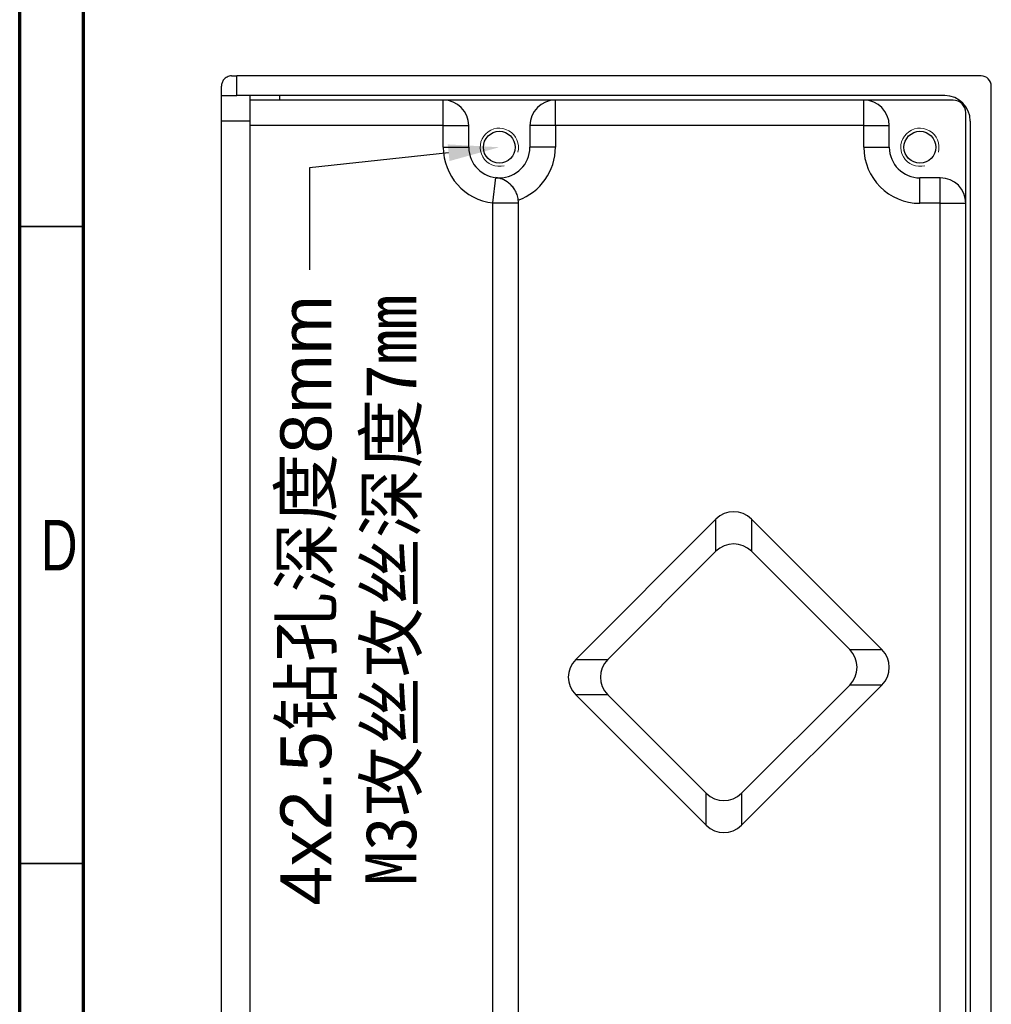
# Model space of a CAD drawing. Header units: millimetres. Extents: x 1635 to 1825, y 2196 to 2483.
# Tile 9 of 14: x 1635 to 1711, y 2328 to 2406. Entities that reach past the tile are written whole.
import ezdxf
from ezdxf import colors
from ezdxf.entities.mleader import LeaderData, LeaderLine
from ezdxf.math import Vec2, Vec3

# ---------------------------------------------------------------- set-up
doc = ezdxf.new("R2010")
doc.units = ezdxf.units.MM
doc.styles.add('SLDTEXTSTYLE1', font='TXT', dxfattribs={"width": 0.75})
doc.styles.get("Standard").update_dxf_attribs({"font": 'arial.ttf'})

msp = doc.modelspace()

# ---------------------------------------------------------------- linework, layer by layer
at = {"color": 7, "linetype": 'Continuous', "lineweight": 70}
for p, q in [((1634.978, 2195.802), (1634.978, 2482.802)), ((1639.978, 2200.802), (1639.978, 2477.802))]:
    msp.add_line(p, q, dxfattribs=at)
at = {"color": 7, "linetype": 'Continuous', "lineweight": 25}
for p, q in [((1651.606, 2401.115), (1652.006, 2401.115)), ((1652.006, 2399.565), (1652.006, 2401.115)), ((1710.406, 2401.115), (1652.006, 2401.115)), ((1650.806, 2399.565), (1650.806, 2400.315)), ((1711.206, 2312.715), (1711.206, 2400.315)), ((1650.806, 2399.565), (1652.006, 2399.565)), ((1650.806, 2397.565), (1650.806, 2399.565)), ((1707.556, 2399.565), (1652.006, 2399.565)), ((1653.056, 2399.215), (1653.056, 2399.565)), ((1655.356, 2399.565), (1655.356, 2399.215)), ((1655.356, 2399.215), (1653.056, 2399.215)), ((1653.056, 2397.215), (1653.056, 2399.215)), ((1708.206, 2399.215), (1655.356, 2399.215)), ((1668.206, 2397.215), (1668.206, 2399.215)), ((1677.006, 2397.215), (1677.006, 2399.215)), ((1701.206, 2397.215), (1701.206, 2399.215)), ((1709.206, 2314.815), (1709.206, 2398.215)), ((1653.056, 2397.565), (1650.806, 2397.565)), ((1650.806, 2315.465), (1650.806, 2397.565)), ((1668.206, 2397.215), (1653.056, 2397.215)), ((1653.056, 2315.815), (1653.056, 2397.215)), ((1668.206, 2397.215), (1670.206, 2397.215)), ((1668.206, 2395.515), (1668.206, 2397.215)), ((1670.206, 2395.515), (1670.206, 2397.215)), ((1675.006, 2397.215), (1675.006, 2395.515)), ((1677.006, 2397.215), (1675.006, 2397.215)), ((1701.206, 2397.215), (1677.006, 2397.215)), ((1677.006, 2397.215), (1677.006, 2395.515)), ((1701.206, 2395.515), (1701.206, 2397.215)), ((1701.206, 2397.215), (1703.206, 2397.215)), ((1703.206, 2395.515), (1703.206, 2397.215)), ((1709.556, 2397.565), (1709.556, 2315.465)), ((1668.206, 2395.515), (1670.206, 2395.515)), ((1677.006, 2395.515), (1675.006, 2395.515)), ((1701.206, 2395.515), (1703.206, 2395.515)), ((1672.106, 2391.143), (1672.334, 2393.13)), ((1707.206, 2393.115), (1705.606, 2393.115)), ((1705.606, 2391.115), (1705.606, 2393.115)), ((1707.206, 2391.115), (1707.206, 2393.115)), ((1672.106, 2321.886), (1672.106, 2391.143)), ((1672.106, 2391.143), (1674.106, 2391.143)), ((1674.106, 2321.886), (1674.106, 2391.143)), ((1707.206, 2391.115), (1705.606, 2391.115)), ((1707.206, 2321.815), (1707.206, 2391.115)), ((1707.206, 2391.115), (1709.206, 2391.115)), ((1689.602, 2366.322), (1678.599, 2355.32)), ((1689.602, 2363.805), (1689.602, 2366.322)), ((1692.387, 2366.322), (1692.387, 2363.805)), ((1702.614, 2356.095), (1692.387, 2366.322)), ((1681.116, 2355.32), (1689.602, 2363.805)), ((1692.387, 2363.805), (1700.096, 2356.095)), ((1700.096, 2356.095), (1702.614, 2356.095)), ((1678.599, 2355.32), (1681.116, 2355.32)), ((1700.096, 2353.31), (1691.611, 2344.825)), ((1691.611, 2342.308), (1702.614, 2353.31)), ((1702.614, 2353.31), (1700.096, 2353.31)), ((1678.599, 2352.534), (1688.826, 2342.308)), ((1681.116, 2352.534), (1678.599, 2352.534)), ((1688.826, 2344.825), (1681.116, 2352.534)), ((1688.826, 2342.308), (1688.826, 2344.825)), ((1691.611, 2344.825), (1691.611, 2342.308))]:
    msp.add_line(p, q, dxfattribs=at)
at = {"color": 7, "linetype": 'Continuous', "lineweight": 35}
for p, q in [((1639.978, 2389.302), (1634.978, 2389.302)), ((1639.978, 2339.302), (1634.978, 2339.302))]:
    msp.add_line(p, q, dxfattribs=at)
at = {"color": 7, "linetype": 'Continuous', "lineweight": 25}
for centre in [(1672.606, 2395.515), (1705.606, 2395.515)]:
    msp.add_circle(centre, 1.25, dxfattribs=at)
for centre, radius, start, end in [((1710.406, 2400.315), 0.8, 0, 90), ((1707.556, 2397.565), 2, 0, 90), ((1668.206, 2397.215), 2, 0, 90), ((1677.006, 2397.215), 2, 90, 180), ((1701.206, 2397.215), 2, 0, 90), ((1708.206, 2398.215), 1, 0, 90), ((1672.606, 2395.515), 4.4, 180, 263.47516), ((1672.606, 2395.515), 2.4, 180, 0), ((1672.606, 2395.515), 4.4, 289.74771, 0), ((1705.606, 2395.515), 4.4, 180, 270), ((1705.606, 2395.515), 2.4, 180, 270), ((1707.206, 2391.115), 2, 0, 90), ((1672.106, 2391.143), 2, 0, 6.61144)]:
    msp.add_arc(centre, radius, start, end, dxfattribs=at)
at = {"color": 7, "linetype": 'Continuous', "lineweight": 18}
for centre in [(1672.606, 2395.515), (1705.606, 2395.515)]:
    msp.add_arc(centre, 1.5, 345, 285, dxfattribs=at)
at = {"color": 7, "linetype": 'Continuous', "lineweight": 25}
for centre, major_axis, ratio, start_param, end_param in [((1690.994, 2364.843), (0, 2.061), 0.970287, 5.512864, 7.053507), ((1690.994, 2362.326), (0, 2.061), 0.970287, 5.512864, 7.053507), ((1698.617, 2354.703), (2.061, 0), 0.970288, 5.512869, 7.053502), ((1701.134, 2354.703), (2.061, 0), 0.970288, 5.512869, 7.053502), ((1680.079, 2353.927), (-2.061, 0), 0.970288, 5.512866, 7.053504), ((1682.596, 2353.927), (-2.061, 0), 0.970288, 5.512866, 7.053504), ((1690.219, 2346.304), (0, -2.061), 0.970288, 5.512866, 7.053504), ((1690.219, 2343.787), (0, -2.061), 0.970288, 5.512866, 7.053504)]:
    msp.add_ellipse(centre, major_axis=major_axis, ratio=ratio, start_param=start_param, end_param=end_param, dxfattribs=at)
for points, knots in [([(1651.606, 2401.115), (1651.47, 2401.115), (1651.347, 2401.08), (1651.142, 2400.976), (1651.059, 2400.906), (1650.93, 2400.754), (1650.883, 2400.669), (1650.822, 2400.495), (1650.806, 2400.405), (1650.806, 2400.315)], [0, 0, 0, 0, 0.25, 0.25, 0.5, 0.5, 0.75, 0.75, 1, 1, 1, 1]), ([(1674.093, 2391.373), (1674.076, 2391.519), (1674.044, 2391.66), (1673.951, 2391.929), (1673.891, 2392.055), (1673.756, 2392.282), (1673.679, 2392.385), (1673.52, 2392.563), (1673.437, 2392.64), (1673.184, 2392.842), (1673.014, 2392.935), (1672.675, 2393.069), (1672.504, 2393.111), (1672.334, 2393.13)], [0, 0, 0, 0, 0.125, 0.125, 0.25, 0.25, 0.375, 0.375, 0.5, 0.5, 0.75, 0.75, 1, 1, 1, 1])]:
    msp.add_open_spline(points, degree=3, knots=knots, dxfattribs=at)

# ---------------------------------------------------------------- texts
at = {"color": 7, "linetype": 'Continuous', "lineweight": 0, "insert": (1638.078, 2366.272), "char_height": 3.969, "attachment_point": 2, "style": 'SLDTEXTSTYLE1'}
msp.add_mtext('D', dxfattribs=at)

# ---------------------------------------------------------------- leaders
at = {"color": 3}
ml = msp.add_multileader_mtext('Standard', dxfattribs=at)
ml.set_content('4x2.5{\\fSimSun|b0|i0|c134|p2;钻孔深度}8mm\\P{\\fSimSun|b0|i0|c134|p2;M3攻丝攻丝深度7mm}', color=3)
ml.set_leader_properties()
ml.build(insert=Vec2(0, 0))
ctx = ml.context
ctx.base_point, ctx.plane_origin, ctx.plane_x_axis, ctx.plane_y_axis = Vec3(1657.706, 2333.348), Vec3(1672.606, 2395.515), Vec3(0, 1), Vec3(-1, 0)
ctx.text_align_type = 2
notes = []
notes.append((ctx, [(0, (1, 1, 0), (1657.706, 2393.907), (0, -1), 8, [(0, [(1672.606, 2395.515)], 0, [])])]))
ctx.mtext.insert, ctx.mtext.text_direction, ctx.mtext.rotation, ctx.mtext.alignment, ctx.mtext.flow_direction = Vec3(1655.426, 2383.907), Vec3(0, 1), 1.570796, 3, 5
for ctx, leaders in notes:
    for number, flags, end, landing, length, lines in leaders:
        leader = LeaderData()
        leader.index, (leader.has_last_leader_line, leader.has_dogleg_vector, leader.attachment_direction) = number, flags
        leader.last_leader_point, leader.dogleg_vector, leader.dogleg_length = Vec3(end), Vec3(landing), length
        for number, points, colour, breaks in lines:
            line = LeaderLine()
            line.index, line.vertices, line.color, line.breaks = number, Vec3.list(points), colors.encode_raw_color(colour), breaks
            leader.lines.append(line)
        ctx.leaders.append(leader)

doc.saveas('drawing.dxf')
